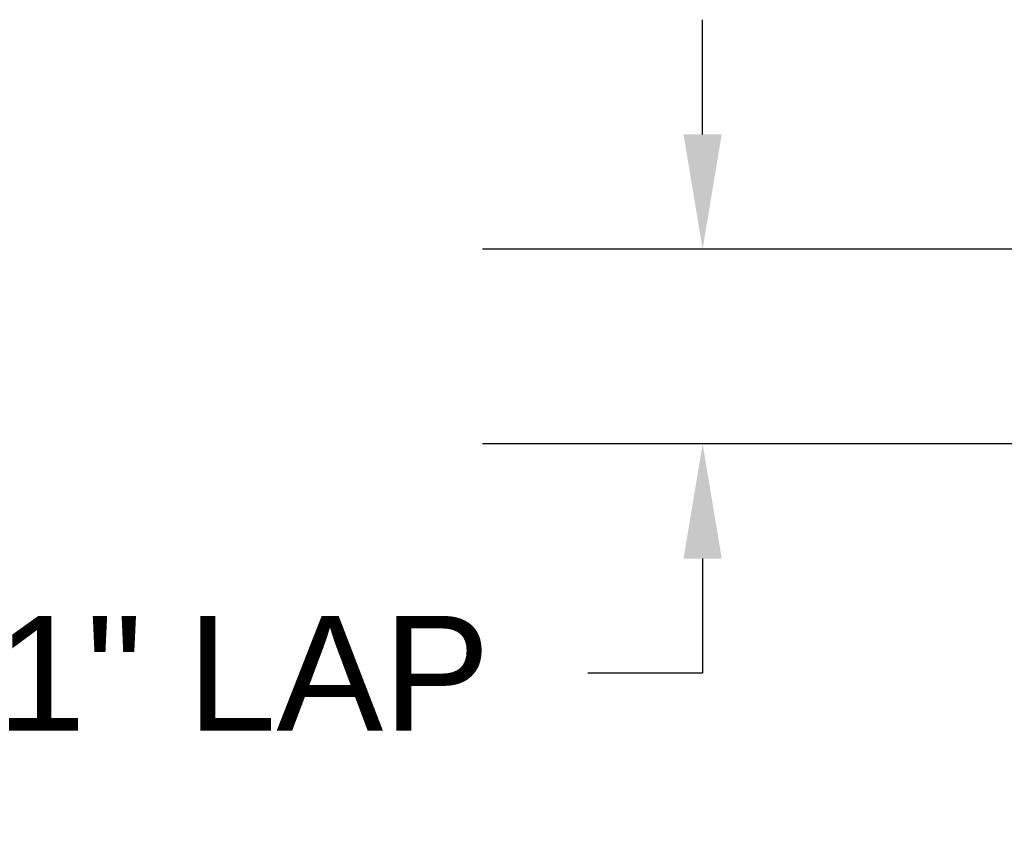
# Model space of a CAD drawing. Header units: inches. Extents: x 168.8 to 189.1, y 234.4 to 247.7.
# Tile 5 of 17: x 172.844 to 173.649, y 244.694 to 245.368. Entities that reach past the tile are written whole.
import ezdxf

# ---------------------------------------------------------------- set-up
doc = ezdxf.new("R2010")
doc.units = ezdxf.units.IN
doc.header["$LTSCALE"] = 0.25
doc.header["$MEASUREMENT"] = 0
doc.layers.add('ANNOTATIONS', color=1, linetype='Continuous')
doc.styles.add('ARIAL', font='arial.ttf', dxfattribs={"height": 0.09375})
doc.styles.get("Standard").update_dxf_attribs({"font": 'romans.shx'})
doc.dimstyles.new('DIMSTYLE_5', dxfattribs={"dimtxt": 0.0625, "dimasz": 0.15, "dimexe": 0.18, "dimexo": 0.0625, "dimgap": 0.09, "dimtad": 0, "dimtih": 1, "dimtoh": 1, "dimdec": 5, "dimlfac": 8, "dimzin": 4, "dimdsep": 46, "dimtxsty": 'Standard', "dimcen": 0.09, "dimadec": 0, "dimazin": 0, "dimtp": 0.03125, "dimtm": 0.03125, "dimtfac": 1, "dimtdec": 5, "dimtofl": 0, "dimtmove": 0, "dimatfit": 3, "dimfxl": 1, "dimtolj": 1, "dimtzin": 4, "dimarcsym": 0})

# ---------------------------------------------------------------- blocks, each defined once
blk = doc.blocks.new('*D6')
at = {"layer": 'ANNOTATIONS', "color": 0, "lineweight": -2, "transparency": 16777216}
for p, q in [((173.40273, 245.27451), (173.40273, 245.36826)), ((174.37446, 245.18076), (173.22273, 245.18076)), ((174.32506, 245.02159), (173.22273, 245.02159)), ((173.40273, 244.92784), (173.40273, 244.83409)), ((173.40273, 244.83409), (173.30898, 244.83409))]:
    blk.add_line(p, q, dxfattribs=at)
at = {"layer": 'ANNOTATIONS', "color": 0, "transparency": 16777216}
for points in [[(173.3871, 245.27451), (173.41835, 245.27451), (173.40273, 245.18076)], [(173.3871, 244.92784), (173.41835, 244.92784), (173.40273, 245.02159)]]:
    blk.add_solid(points, dxfattribs=at)
at = {"layer": 'defpoints', "color": 0, "transparency": 16777216}
for p in [(174.43696, 245.18076), (173.40273, 245.02159), (174.38756, 245.02159)]:
    blk.add_point(p, dxfattribs=at)
at = {"layer": 'ANNOTATIONS', "color": 0, "transparency": 16777216, "insert": (173.02732, 244.83409), "char_height": 0.09375, "attachment_point": 5, "style": 'ARIAL'}
blk.add_mtext('\\A1;1" LAP', dxfattribs=at)

msp = doc.modelspace()

# ---------------------------------------------------------------- dimensions: what is measured, and where the dimension line sits
at = {"layer": 'ANNOTATIONS'}
dim = msp.add_linear_dim(base=(173.40273, 245.02159), p1=(174.43696, 245.18076), p2=(174.38756, 245.02159), angle=270, text='1" LAP', dimstyle='DIMSTYLE_5', override={"dimtxt": 0.08, "dimasz": 0.09375, "dimdec": 3, "dimlunit": 4, "dimtxsty": 'ARIAL'}, dxfattribs=at)
dim.commit()
dim.dimension.update_dxf_attribs({"geometry": '*D6', "text_midpoint": (173.02732, 244.83409), "dimtype": 160})

doc.saveas('drawing.dxf')
